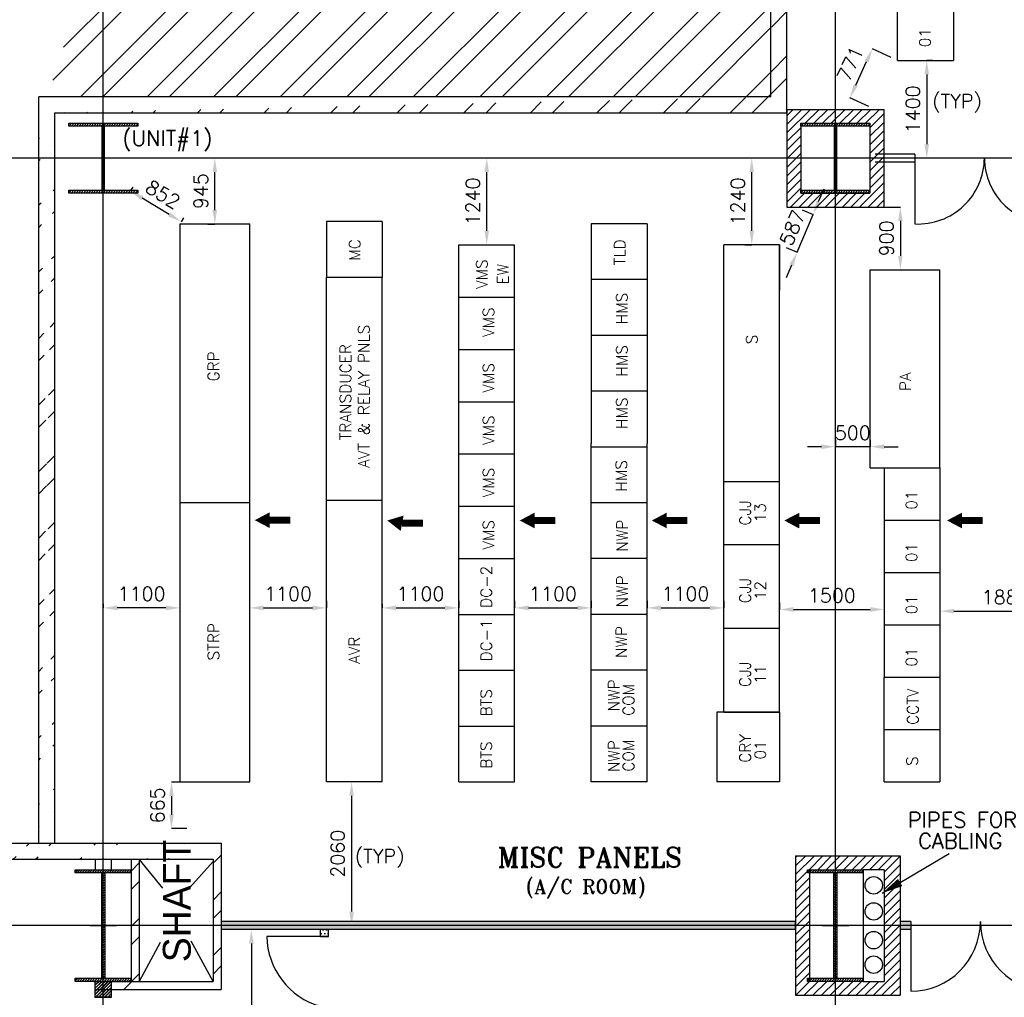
# Model space of a CAD drawing. Extents: x 361682 to 759535, y 756798 to 1113679.
# Tile 61 of 80: x 559672 to 573793, y 1064081 to 1078094. Entities that reach past the tile are written whole.
import ezdxf

# ---------------------------------------------------------------- set-up
doc = ezdxf.new("R2010")
doc.units = 0
doc.header["$LTSCALE"] = 700
doc.header["$MEASUREMENT"] = 0
doc.header["$PDMODE"] = 2
doc.header["$PDSIZE"] = -1
doc.linetypes.add('CENTER', pattern=[2, 1.25, -0.25, 0.25, -0.25])
doc.layers.get('0').update_dxf_attribs({"linetype": 'CONTINUOUS'})
doc.layers.get('DEFPOINTS').update_dxf_attribs({"linetype": 'CONTINUOUS'})
for name, color, linetype in [('CEN', 2, 'CENTER'), ('COL', 1, 'CONTINUOUS'), ('DIM', 4, 'CONTINUOUS'), ('GRID', 9, 'CONTINUOUS'), ('LAYOUT', 4, 'CONTINUOUS'), ('PH Plan', 7, 'CONTINUOUS'), ('PNL', 6, 'CONTINUOUS'), ('PNLDIM', 6, 'CONTINUOUS'), ('PNLTXT', 2, 'CONTINUOUS'), ('ROOM', 7, 'CONTINUOUS'), ('TEXT', 4, 'CONTINUOUS'), ('WALL', 7, 'CONTINUOUS'), ('WALLHATCH', 254, 'CONTINUOUS')]:
    doc.layers.add(name, color=color, linetype=linetype)
doc.styles.add('HTX11', font='O8111901')
doc.styles.add('ROMANS', font='romans.shx')
doc.styles.add('ROMANT', font='ROMANT')
doc.dimstyles.new('STANDARD$0', dxfattribs={"dimtxt": 200, "dimasz": 200, "dimexe": 0, "dimexo": 100, "dimgap": 100, "dimtad": 1, "dimdec": 0, "dimzin": 0, "dimdsep": 46, "dimtxsty": 'ROMANS', "dimcen": 0.09, "dimclrd": 256, "dimclre": 256, "dimclrt": 256, "dimadec": 0, "dimazin": 0, "dimtfac": 1, "dimtdec": 0, "dimtmove": 0, "dimatfit": 3, "dimfxl": 1, "dimtolj": 1, "dimtzin": 0, "dimlwd": -1, "dimlwe": -1, "dimarcsym": 0})
pattern_1 = [(0, (1008697.4, 249595.798), (15.625, 31.25), [0, -31.25])]
pattern_2 = [(45, (410984.2, 928384), (-477.297, 477.297), []), (45, (411302.4, 928384), (-477.297, 477.297), [])]
pattern_3 = [(225, (557404.952, 1058963.005), (22.09709, -22.09709), [])]
pattern_4 = [(45, (169717.93, 967081.65), (-397.7476, 397.7476), []), (45, (169983.1, 967081.65), (-397.7476, 397.7476), [])]

# ---------------------------------------------------------------- blocks, each defined once
blk = doc.blocks.new('C-ROW COLUMN')
at = {"layer": 'COL'}
h = blk.add_hatch(dxfattribs=at)
h.set_pattern_fill('ANSI31', color=256, scale=200, style=0)
h.set_pattern_definition([(45, (-1315.907, -6.545), (-17.6776695, 17.6776695), [])])
h.paths.add_polyline_path([(77855, 120865), (77055, 120865), (77055, 120820), (77855, 120820)])
h.paths.add_polyline_path([(77478, 120820), (77433, 120820), (77433, 119310), (77478, 119310)])
h.paths.add_polyline_path([(77855, 119310), (77055, 119310), (77055, 119265), (77855, 119265)])
at = {"layer": 'CEN'}
for p, q in [((77455, 119265), (77455, 120865)), ((77264, 120065), (77647, 120065))]:
    blk.add_line(p, q, dxfattribs=at)
at = {"layer": 'COL'}
for points in [[(77055, 120865), (77855, 120865), (77855, 120820), (77055, 120820)], [(77433, 120820), (77478, 120820), (77478, 119310), (77433, 119310)], [(77055, 119310), (77855, 119310), (77855, 119265), (77055, 119265)]]:
    blk.add_lwpolyline(points, close=True, dxfattribs=at)
blk = doc.blocks.new('*D319')
at = {"layer": 'DEFPOINTS', "color": 0, "transparency": 16777216}
for p in [(572663, 1077509), (572681, 1076109), (572888, 1076109)]:
    blk.add_point(p, dxfattribs=at)
at = {"layer": 'PNLDIM', "transparency": 16777216}
for p, q in [((572763, 1077509), (572681, 1077509)), ((572681, 1077309), (572681, 1076309)), ((572788, 1076109), (572681, 1076109))]:
    blk.add_line(p, q, dxfattribs=at)
for points in [[(572647, 1077309), (572714, 1077309), (572681, 1077509)], [(572647, 1076309), (572714, 1076309), (572681, 1076109)]]:
    blk.add_solid(points, dxfattribs=at)
at = {"layer": 'PNLDIM', "transparency": 16777216, "insert": (572481, 1076809), "char_height": 200, "attachment_point": 5, "rotation": 90, "style": 'ROMANS'}
blk.add_mtext('\\A1;1400', dxfattribs=at)
blk = doc.blocks.new('*D338')
at = {"layer": 'DEFPOINTS', "color": 0, "transparency": 16777216}
for p in [(571902, 1077676), (572263, 1077509), (571940, 1076809)]:
    blk.add_point(p, dxfattribs=at)
at = {"layer": 'PNLDIM', "transparency": 16777216}
for p, q in [((572172, 1077551), (571902, 1077676)), ((571663, 1077157), (571818, 1077494)), ((571849, 1076851), (571579, 1076976))]:
    blk.add_line(p, q, dxfattribs=at)
for points in [[(571788, 1077508), (571848, 1077480), (571902, 1077676)], [(571633, 1077171), (571693, 1077143), (571579, 1076976)]]:
    blk.add_solid(points, dxfattribs=at)
at = {"layer": 'PNLDIM', "transparency": 16777216, "insert": (571584, 1077464), "char_height": 200, "attachment_point": 5, "rotation": 65.2301, "style": 'ROMANS'}
blk.add_mtext('\\A1;771', dxfattribs=at)
blk = doc.blocks.new('*D345')
at = {"layer": 'DEFPOINTS', "color": 0, "transparency": 16777216}
for p in [(560870, 1069663), (560870, 1069622), (561970, 1069663)]:
    blk.add_point(p, dxfattribs=at)
at = {"layer": 'PNLDIM', "transparency": 16777216}
for p, q in [((560870, 1069722), (560870, 1069663)), ((561970, 1069763), (561970, 1069663)), ((561770, 1069663), (561070, 1069663))]:
    blk.add_line(p, q, dxfattribs=at)
for points in [[(561070, 1069696), (561070, 1069629), (560870, 1069663)], [(561770, 1069696), (561770, 1069629), (561970, 1069663)]]:
    blk.add_solid(points, dxfattribs=at)
at = {"layer": 'PNLDIM', "transparency": 16777216, "insert": (561420, 1069863), "char_height": 200, "attachment_point": 5, "style": 'ROMANS'}
blk.add_mtext('\\A1;1100', dxfattribs=at)
blk = doc.blocks.new('*D346')
at = {"layer": 'DEFPOINTS', "color": 0, "transparency": 16777216}
for p in [(562970, 1069663), (564070, 1069663), (564070, 1069663)]:
    blk.add_point(p, dxfattribs=at)
at = {"layer": 'PNLDIM', "transparency": 16777216}
for p, q in [((564070, 1069763), (564070, 1069663)), ((562970, 1069563), (562970, 1069663)), ((563170, 1069663), (563870, 1069663))]:
    blk.add_line(p, q, dxfattribs=at)
for points in [[(563170, 1069696), (563170, 1069629), (562970, 1069663)], [(563870, 1069696), (563870, 1069629), (564070, 1069663)]]:
    blk.add_solid(points, dxfattribs=at)
at = {"layer": 'PNLDIM', "transparency": 16777216, "insert": (563520, 1069863), "char_height": 200, "attachment_point": 5, "style": 'ROMANS'}
blk.add_mtext('\\A1;1100', dxfattribs=at)
blk = doc.blocks.new('*D347')
at = {"layer": 'DEFPOINTS', "color": 0, "transparency": 16777216}
for p in [(564870, 1069623), (565970, 1069663), (565970, 1069663)]:
    blk.add_point(p, dxfattribs=at)
at = {"layer": 'PNLDIM', "transparency": 16777216}
for p, q in [((564870, 1069723), (564870, 1069663)), ((565970, 1069763), (565970, 1069663)), ((565070, 1069663), (565770, 1069663))]:
    blk.add_line(p, q, dxfattribs=at)
for points in [[(565070, 1069696), (565070, 1069629), (564870, 1069663)], [(565770, 1069696), (565770, 1069629), (565970, 1069663)]]:
    blk.add_solid(points, dxfattribs=at)
at = {"layer": 'PNLDIM', "transparency": 16777216, "insert": (565420, 1069863), "char_height": 200, "attachment_point": 5, "style": 'ROMANS'}
blk.add_mtext('\\A1;1100', dxfattribs=at)
blk = doc.blocks.new('*D348')
at = {"layer": 'DEFPOINTS', "color": 0, "transparency": 16777216}
for p in [(566770, 1069663), (567870, 1069663), (567870, 1069663)]:
    blk.add_point(p, dxfattribs=at)
at = {"layer": 'PNLDIM', "transparency": 16777216}
for p, q in [((566770, 1069763), (566770, 1069663)), ((567870, 1069763), (567870, 1069663)), ((566970, 1069663), (567670, 1069663))]:
    blk.add_line(p, q, dxfattribs=at)
for points in [[(566970, 1069696), (566970, 1069629), (566770, 1069663)], [(567670, 1069696), (567670, 1069629), (567870, 1069663)]]:
    blk.add_solid(points, dxfattribs=at)
at = {"layer": 'PNLDIM', "transparency": 16777216, "insert": (567320, 1069863), "char_height": 200, "attachment_point": 5, "style": 'ROMANS'}
blk.add_mtext('\\A1;1100', dxfattribs=at)
blk = doc.blocks.new('*D349')
at = {"layer": 'DEFPOINTS', "color": 0, "transparency": 16777216}
for p in [(568670, 1069663), (569770, 1069663), (569770, 1069663)]:
    blk.add_point(p, dxfattribs=at)
at = {"layer": 'PNLDIM', "transparency": 16777216}
for p, q in [((568670, 1069763), (568670, 1069663)), ((569770, 1069763), (569770, 1069663)), ((568870, 1069663), (569570, 1069663))]:
    blk.add_line(p, q, dxfattribs=at)
for points in [[(568870, 1069696), (568870, 1069629), (568670, 1069663)], [(569570, 1069696), (569570, 1069629), (569770, 1069663)]]:
    blk.add_solid(points, dxfattribs=at)
at = {"layer": 'PNLDIM', "transparency": 16777216, "insert": (569220, 1069863), "char_height": 200, "attachment_point": 5, "style": 'ROMANS'}
blk.add_mtext('\\A1;1100', dxfattribs=at)
blk = doc.blocks.new('*D350')
at = {"layer": 'DEFPOINTS', "color": 0, "transparency": 16777216}
for p in [(562170, 1067165), (561849, 1066499), (562170, 1066499)]:
    blk.add_point(p, dxfattribs=at)
at = {"layer": 'PNLDIM', "transparency": 16777216}
for p, q in [((562070, 1067165), (561849, 1067165)), ((561849, 1066965), (561849, 1066699)), ((562070, 1066499), (561849, 1066499))]:
    blk.add_line(p, q, dxfattribs=at)
for points in [[(561816, 1066965), (561882, 1066965), (561849, 1067165)], [(561816, 1066699), (561882, 1066699), (561849, 1066499)]]:
    blk.add_solid(points, dxfattribs=at)
at = {"layer": 'PNLDIM', "transparency": 16777216, "insert": (561649, 1066832), "char_height": 200, "attachment_point": 5, "rotation": 90, "style": 'ROMANS'}
blk.add_mtext('\\A1;665', dxfattribs=at)
blk = doc.blocks.new('*D351')
at = {"layer": 'DEFPOINTS', "color": 0, "transparency": 16777216}
for p in [(564388, 1067169), (564404, 1065109), (564432, 1065109)]:
    blk.add_point(p, dxfattribs=at)
at = {"layer": 'PNLDIM', "transparency": 16777216}
for p, q in [((564488, 1067169), (564432, 1067169)), ((564432, 1066969), (564432, 1065309)), ((564504, 1065109), (564432, 1065109))]:
    blk.add_line(p, q, dxfattribs=at)
for points in [[(564399, 1066969), (564465, 1066969), (564432, 1067169)], [(564399, 1065309), (564465, 1065309), (564432, 1065109)]]:
    blk.add_solid(points, dxfattribs=at)
at = {"layer": 'PNLDIM', "transparency": 16777216, "insert": (564232, 1066139), "char_height": 200, "attachment_point": 5, "rotation": 90, "style": 'ROMANS'}
blk.add_mtext('\\A1;2060', dxfattribs=at)
blk = doc.blocks.new('*D352')
at = {"layer": 'DEFPOINTS', "color": 0, "transparency": 16777216}
for p in [(562470, 1076109), (562470, 1076109), (562470, 1075165)]:
    blk.add_point(p, dxfattribs=at)
at = {"layer": 'PNLDIM', "transparency": 16777216}
for p, q in [((562570, 1076109), (562470, 1076109)), ((562470, 1075365), (562470, 1075909)), ((562370, 1075165), (562470, 1075165))]:
    blk.add_line(p, q, dxfattribs=at)
for points in [[(562437, 1075909), (562503, 1075909), (562470, 1076109)], [(562437, 1075365), (562503, 1075365), (562470, 1075165)]]:
    blk.add_solid(points, dxfattribs=at)
at = {"layer": 'PNLDIM', "transparency": 16777216, "insert": (562270, 1075637), "char_height": 200, "attachment_point": 5, "rotation": 90, "style": 'ROMANS'}
blk.add_mtext('\\A1;945', dxfattribs=at)
blk = doc.blocks.new('*D353')
at = {"layer": 'DEFPOINTS', "color": 0, "transparency": 16777216}
for p in [(566370, 1076109), (566370, 1076109), (566370, 1074869)]:
    blk.add_point(p, dxfattribs=at)
at = {"layer": 'PNLDIM', "transparency": 16777216}
for p, q in [((566470, 1076109), (566370, 1076109)), ((566370, 1075069), (566370, 1075909)), ((566270, 1074869), (566370, 1074869))]:
    blk.add_line(p, q, dxfattribs=at)
for points in [[(566337, 1075909), (566403, 1075909), (566370, 1076109)], [(566337, 1075069), (566403, 1075069), (566370, 1074869)]]:
    blk.add_solid(points, dxfattribs=at)
at = {"layer": 'PNLDIM', "transparency": 16777216, "insert": (566170, 1075489), "char_height": 200, "attachment_point": 5, "rotation": 90, "style": 'ROMANS'}
blk.add_mtext('\\A1;1240', dxfattribs=at)
blk = doc.blocks.new('*D354')
at = {"layer": 'DEFPOINTS', "color": 0, "transparency": 16777216}
for p in [(570170, 1076109), (570170, 1076109), (570170, 1074869)]:
    blk.add_point(p, dxfattribs=at)
at = {"layer": 'PNLDIM', "transparency": 16777216}
for p, q in [((570270, 1076109), (570170, 1076109)), ((570170, 1075069), (570170, 1075909)), ((570070, 1074869), (570170, 1074869))]:
    blk.add_line(p, q, dxfattribs=at)
for points in [[(570137, 1075909), (570203, 1075909), (570170, 1076109)], [(570137, 1075069), (570203, 1075069), (570170, 1074869)]]:
    blk.add_solid(points, dxfattribs=at)
at = {"layer": 'PNLDIM', "transparency": 16777216, "insert": (569970, 1075489), "char_height": 200, "attachment_point": 5, "rotation": 90, "style": 'ROMANS'}
blk.add_mtext('\\A1;1240', dxfattribs=at)
blk = doc.blocks.new('*D355')
at = {"layer": 'DEFPOINTS', "color": 0, "transparency": 16777216}
for p in [(572663, 1077509), (572681, 1076109), (572888, 1076109)]:
    blk.add_point(p, dxfattribs=at)
at = {"layer": 'PNLDIM', "transparency": 16777216}
for p, q in [((572763, 1077509), (572681, 1077509)), ((572681, 1077309), (572681, 1076309)), ((572788, 1076109), (572681, 1076109))]:
    blk.add_line(p, q, dxfattribs=at)
for points in [[(572647, 1077309), (572714, 1077309), (572681, 1077509)], [(572647, 1076309), (572714, 1076309), (572681, 1076109)]]:
    blk.add_solid(points, dxfattribs=at)
at = {"layer": 'PNLDIM', "transparency": 16777216, "insert": (572481, 1076809), "char_height": 200, "attachment_point": 5, "rotation": 90, "style": 'ROMANS'}
blk.add_mtext('\\A1;1400', dxfattribs=at)
blk = doc.blocks.new('*D356')
at = {"layer": 'DEFPOINTS', "color": 0, "transparency": 16777216}
for p in [(561240, 1075609), (561258, 1075639), (561970, 1075169)]:
    blk.add_point(p, dxfattribs=at)
at = {"layer": 'PNLDIM', "transparency": 16777216}
for p, q in [((561292, 1075695), (561258, 1075639)), ((561817, 1075302), (561429, 1075536)), ((562022, 1075255), (561988, 1075199))]:
    blk.add_line(p, q, dxfattribs=at)
for points in [[(561447, 1075565), (561412, 1075507), (561258, 1075639)], [(561834, 1075331), (561800, 1075274), (561988, 1075199)]]:
    blk.add_solid(points, dxfattribs=at)
at = {"layer": 'PNLDIM', "transparency": 16777216, "insert": (561726, 1075590), "char_height": 200, "attachment_point": 5, "rotation": 328.9076, "style": 'ROMANS'}
blk.add_mtext('\\A1;852', dxfattribs=at)
blk = doc.blocks.new('*D357')
at = {"layer": 'DEFPOINTS', "color": 0, "transparency": 16777216}
for p in [(571940, 1075409), (572302, 1074509), (572302, 1074509)]:
    blk.add_point(p, dxfattribs=at)
at = {"layer": 'PNLDIM', "transparency": 16777216}
for p, q in [((572040, 1075409), (572302, 1075409)), ((572302, 1075209), (572302, 1074709)), ((572202, 1074509), (572302, 1074509))]:
    blk.add_line(p, q, dxfattribs=at)
for points in [[(572269, 1075209), (572335, 1075209), (572302, 1075409)], [(572269, 1074709), (572335, 1074709), (572302, 1074509)]]:
    blk.add_solid(points, dxfattribs=at)
at = {"layer": 'PNLDIM', "transparency": 16777216, "insert": (572102, 1074959), "char_height": 200, "attachment_point": 5, "rotation": 90, "style": 'ROMANS'}
blk.add_mtext('\\A1;900', dxfattribs=at)
blk = doc.blocks.new('*D358')
at = {"layer": 'DEFPOINTS', "color": 0, "transparency": 16777216}
for p in [(570800, 1075409), (571051, 1075302), (570570, 1074869)]:
    blk.add_point(p, dxfattribs=at)
at = {"layer": 'PNLDIM', "transparency": 16777216}
for p, q in [((571129, 1075486), (571208, 1075670)), ((570892, 1075370), (571051, 1075302)), ((570821, 1074762), (571051, 1075302)), ((570662, 1074830), (570821, 1074762)), ((570743, 1074578), (570664, 1074394))]:
    blk.add_line(p, q, dxfattribs=at)
for points in [[(571099, 1075499), (571160, 1075473), (571051, 1075302)], [(570712, 1074591), (570773, 1074565), (570821, 1074762)]]:
    blk.add_solid(points, dxfattribs=at)
at = {"layer": 'PNLDIM', "transparency": 16777216, "insert": (570752, 1075111), "char_height": 200, "attachment_point": 5, "rotation": 66.9391, "style": 'ROMANS'}
blk.add_mtext('\\A1;587', dxfattribs=at)
blk = doc.blocks.new('*D359')
at = {"layer": 'DEFPOINTS', "color": 0, "transparency": 16777216}
for p in [(571902, 1077676), (572263, 1077509), (571940, 1076809)]:
    blk.add_point(p, dxfattribs=at)
at = {"layer": 'PNLDIM', "transparency": 16777216}
for p, q in [((572172, 1077551), (571902, 1077676)), ((571663, 1077157), (571818, 1077494)), ((571849, 1076851), (571579, 1076976))]:
    blk.add_line(p, q, dxfattribs=at)
for points in [[(571788, 1077508), (571848, 1077480), (571902, 1077676)], [(571633, 1077171), (571693, 1077143), (571579, 1076976)]]:
    blk.add_solid(points, dxfattribs=at)
at = {"layer": 'PNLDIM', "transparency": 16777216, "insert": (571584, 1077464), "char_height": 200, "attachment_point": 5, "rotation": 65.2301, "style": 'ROMANS'}
blk.add_mtext('\\A1;771', dxfattribs=at)
blk = doc.blocks.new('*D402')
at = {"layer": 'DEFPOINTS', "color": 0, "transparency": 16777216}
for p in [(563192, 1065052), (562994, 1061424), (563192, 1061424)]:
    blk.add_point(p, dxfattribs=at)
at = {"layer": 'ROOM', "transparency": 16777216}
for p, q in [((563092, 1065052), (562994, 1065052)), ((562994, 1064852), (562994, 1061624)), ((563092, 1061424), (562994, 1061424))]:
    blk.add_line(p, q, dxfattribs=at)
for points in [[(562961, 1064852), (563028, 1064852), (562994, 1065052)], [(562961, 1061624), (563028, 1061624), (562994, 1061424)]]:
    blk.add_solid(points, dxfattribs=at)
at = {"layer": 'ROOM', "transparency": 16777216, "insert": (562794, 1063020), "char_height": 200, "attachment_point": 5, "rotation": 90, "style": 'ROMANS'}
blk.add_mtext('\\A1;3628', dxfattribs=at)
blk = doc.blocks.new('*D699')
at = {"layer": 'DEFPOINTS', "color": 0, "transparency": 16777216}
for p in [(570570, 1069640), (572070, 1069641), (572070, 1069640)]:
    blk.add_point(p, dxfattribs=at)
at = {"layer": 'PNLDIM', "transparency": 16777216}
for p, q in [((570570, 1069740), (570570, 1069641)), ((572070, 1069740), (572070, 1069641)), ((570770, 1069641), (571870, 1069641))]:
    blk.add_line(p, q, dxfattribs=at)
for points in [[(570770, 1069674), (570770, 1069607), (570570, 1069641)], [(571870, 1069674), (571870, 1069607), (572070, 1069641)]]:
    blk.add_solid(points, dxfattribs=at)
at = {"layer": 'PNLDIM', "transparency": 16777216, "insert": (571320, 1069841), "char_height": 200, "attachment_point": 5, "style": 'ROMANS'}
blk.add_mtext('\\A1;1500', dxfattribs=at)
blk = doc.blocks.new('*D700')
at = {"layer": 'DEFPOINTS', "color": 0, "transparency": 16777216}
for p in [(572870, 1069616), (574755, 1069616), (574755, 1069615)]:
    blk.add_point(p, dxfattribs=at)
at = {"layer": 'PNLDIM', "transparency": 16777216}
for p, q in [((572870, 1069716), (572870, 1069616)), ((574755, 1069715), (574755, 1069616)), ((573070, 1069616), (574555, 1069616))]:
    blk.add_line(p, q, dxfattribs=at)
for points in [[(573070, 1069650), (573070, 1069583), (572870, 1069616)], [(574555, 1069650), (574555, 1069583), (574755, 1069616)]]:
    blk.add_solid(points, dxfattribs=at)
at = {"layer": 'PNLDIM', "transparency": 16777216, "insert": (573812, 1069816), "char_height": 200, "attachment_point": 5, "style": 'ROMANS'}
blk.add_mtext('\\A1;1885', dxfattribs=at)
blk = doc.blocks.new('*D941')
at = {"layer": 'DEFPOINTS', "color": 0, "transparency": 16777216}
for p in [(571370, 1071974), (571370, 1071974), (571870, 1071974)]:
    blk.add_point(p, dxfattribs=at)
at = {"layer": 'PNLDIM', "transparency": 16777216}
for p, q in [((571170, 1071974), (570970, 1071974)), ((571370, 1072074), (571370, 1071974)), ((571870, 1071974), (571370, 1071974)), ((571870, 1072074), (571870, 1071974)), ((572070, 1071974), (572270, 1071974))]:
    blk.add_line(p, q, dxfattribs=at)
for points in [[(571170, 1072007), (571170, 1071940), (571370, 1071974)], [(572070, 1072007), (572070, 1071940), (571870, 1071974)]]:
    blk.add_solid(points, dxfattribs=at)
at = {"layer": 'PNLDIM', "transparency": 16777216, "insert": (571620, 1072174), "char_height": 200, "attachment_point": 5, "style": 'ROMANS'}
blk.add_mtext('\\A1;500', dxfattribs=at)
blk = doc.blocks.new('A$C459100B9')
at = {"layer": 'COL'}
h = blk.add_hatch(dxfattribs=at)
h.set_pattern_fill('ANSI31', color=256, scale=200, angle=180, style=0)
h.set_pattern_definition([(225, (-560004.63, -115195.517), (17.6776695, -17.6776695), [])])
h.paths.add_polyline_path([(495, 500), (0, 500), (0, 460), (14, 460), (495, 460)])
h.paths.add_polyline_path([(0, 500), (-495, 500), (-495, 460), (0, 460)])
h.paths.add_polyline_path([(14, 460), (0, 460), (0, 0), (14, 0)])
h.paths.add_polyline_path([(0, 460), (-14, 460), (-14, 0), (0, 0)])
h.paths.add_polyline_path([(14, 0), (0, 0), (0, -460), (14, -460)])
h.paths.add_polyline_path([(0, 0), (-14, 0), (-14, -460), (0, -460)])
h.paths.add_polyline_path([(495, -460), (0, -460), (0, -500), (495, -500)])
h.paths.add_polyline_path([(0, -460), (-14, -460), (-495, -460), (-495, -500), (0, -500)])
at = {"layer": 'CEN'}
for p, q in [((0, 500), (0, -500)), ((192, 0), (-192, 0))]:
    blk.add_line(p, q, dxfattribs=at)
at = {"layer": 'COL'}
for points in [[(-495, 500), (495, 500), (495, 460), (-495, 460)], [(-14, 460), (14, 460), (14, -460), (-14, -460)], [(-495, -460), (495, -460), (495, -500), (-495, -500)]]:
    blk.add_lwpolyline(points, close=True, dxfattribs=at)
blk = doc.blocks.new('A$C021D3BAE')
at = {"layer": 'DIM'}
blk.add_blockref('A$C459100B9', (0, 0), dxfattribs=at)

msp = doc.modelspace()

# ---------------------------------------------------------------- hatches: boundary and pattern name
h = msp.add_hatch()
h.set_pattern_fill('ANSI32', color=256, scale=1800, style=0)
h.set_pattern_definition(pattern_2)
edge = h.paths.add_edge_path()
edge.add_line((560070, 1076989.3), (570445, 1076989.3))
edge.add_line((560175, 1076759.3), (570675, 1076759.3))
edge.add_line((570675, 1076759.3), (570675, 1108744.3))
edge.add_line((570445, 1076989.3), (570445, 1108974.3))
h = msp.add_hatch()
h.set_pattern_fill('ANSI32', color=256, scale=1800, style=0)
h.set_pattern_definition(pattern_2)
edge = h.paths.add_edge_path()
edge.add_line((559945, 1066289.3), (559945, 1076974.3))
edge.add_line((560175, 1066289.3), (560175, 1076744.3))
h = msp.add_hatch()
h.set_pattern_fill('ANSI31', color=6, scale=700, style=0)
h.set_pattern_definition([(45, (411194.2, 927383.97), (-61.871843, 61.871843), [])])
h.paths.add_polyline_path([(571370, 1076809.3), (570760, 1076809.3), (570760, 1076744.3), (570675, 1076744.3), (570675, 1076109.3), (570875, 1076109.3), (570875, 1076609.3), (571370, 1076609.3)])
h.paths.add_polyline_path([(570760, 1076809.3), (570675, 1076809.3), (570675, 1076744.3), (570760, 1076744.3)])
h.paths.add_polyline_path([(572065, 1076809.3), (571594.9, 1076809.3), (571530.6, 1076609.3), (571865, 1076609.3), (571865, 1076109.3), (572065, 1076109.3)])
h.paths.add_polyline_path([(571594.9, 1076809.3), (571370, 1076809.3), (571370, 1076609.3), (571530.6, 1076609.3)])
h.paths.add_polyline_path([(572065, 1076109.3), (571865, 1076109.3), (571865, 1075609.3), (571370, 1075609.3), (571370, 1075409.3), (572065, 1075409.3)])
h.paths.add_polyline_path([(571370, 1075609.3), (570875, 1075609.3), (570875, 1076109.3), (570675, 1076109.3), (570675, 1075409.3), (571370, 1075409.3)])
h = msp.add_hatch()
h.set_pattern_fill('ANSI32', color=256, scale=1800, style=0)
h.set_pattern_definition([(45, (411194.2, 928174), (-477.297, 477.297), []), (45, (411512.4, 928174), (-477.297, 477.297), [])])
edge = h.paths.add_edge_path()
edge.add_line((546520, 1066289.3), (562560, 1066289.3))
edge.add_line((546520, 1066059.3), (562445, 1066059.3))
h = msp.add_hatch()
h.set_pattern_fill('ANSI31', color=6, scale=700, style=0)
h.set_pattern_definition([(45, (1008697.4, 249595.8), (-61.871843, 61.871843), [])])
h.paths.add_polyline_path([(571000, 1065864.3), (570970, 1065864.3), (570970, 1065909.3), (571370, 1065909.3), (571370, 1066109.3), (570800, 1066109.3), (570800, 1065109.3), (571000, 1065109.3)])
h.paths.add_polyline_path([(571000, 1065109.3), (570800, 1065109.3), (570800, 1064109.3), (571370, 1064109.3), (571370, 1064309.3), (570970, 1064309.3), (570970, 1064354.3), (571000, 1064354.3)])
h.paths.add_polyline_path([(572300, 1065109.3), (572070, 1065109.3), (572070, 1064309.3), (571770, 1064309.3), (571370, 1064309.3), (571370, 1064109.3), (572300, 1064109.3)])
h.paths.add_polyline_path([(572300, 1065727.9), (572070, 1065591.3), (572070, 1065109.3), (572300, 1065109.3)])
h.paths.add_polyline_path([(572300, 1066109.3), (571370, 1066109.3), (571370, 1065909.3), (571770, 1065909.3), (572070, 1065909.3), (572070, 1065591.3), (572300, 1065727.9)])
at = {"layer": 'COL'}
h = msp.add_hatch(dxfattribs=at)
h.set_pattern_fill('ANSI31', color=1, scale=250, angle=180, style=0)
h.set_pattern_definition(pattern_3)
h.paths.add_polyline_path([(560985, 1064083), (560985, 1064313), (560755, 1064313), (560755, 1064083)])
h = msp.add_hatch(dxfattribs=at)
h.set_pattern_fill('ANSI31', color=1, scale=250, angle=180, style=0)
h.set_pattern_definition(pattern_3)
h.paths.add_polyline_path([(560985, 1064083), (560985, 1064313), (560755, 1064313), (560755, 1064083)])
h = msp.add_hatch(dxfattribs=at)
h.set_pattern_fill('ANSI31', color=1, scale=250, angle=180, style=0)
h.set_pattern_definition([(225, (557404.952, 1058959.276), (22.09709, -22.09709), [])])
h.paths.add_polyline_path([(560985, 1064079.3), (560985, 1064309.3), (560755, 1064309.3), (560755, 1064079.3)])
at = {"layer": 'ROOM'}
h = msp.add_hatch(dxfattribs=at)
h.set_pattern_fill('DOTS', scale=800)
h.set_pattern_definition([(0, (1008697.4, 249595.8), (25, 50), [0, -50])])
h.paths.add_polyline_path([(563985, 1061424.3), (564100, 1061424.3), (564100, 1063951.8), (563985, 1063951.8)])
h.paths.add_polyline_path([(563985, 1065051.8), (563985, 1064951.8), (564100, 1064951.8), (564100, 1065051.8)])
at = {"layer": 'WALL', "linetype": 'Continuous'}
h = msp.add_hatch(dxfattribs=at)
h.set_pattern_fill('ANSI32', color=9, scale=1500, angle=360, style=0)
h.set_pattern_definition(pattern_4)
h.paths.add_polyline_path([(561385, 1065109.3), (561270, 1065109.3), (561270, 1064309.3), (560870, 1064309.3), (560870, 1064194.3), (561385, 1064194.3)])
h.paths.add_polyline_path([(561385, 1066269.3), (561270, 1066269.3), (561270, 1065109.3), (561385, 1065109.3)])
h.paths.add_polyline_path([(560755, 1064309.3), (560755, 1064194.3), (560870, 1064194.3), (560870, 1064309.3)])
h = msp.add_hatch(dxfattribs=at)
h.set_pattern_fill('ANSI32', color=9, scale=1500, angle=360, style=0)
h.set_pattern_definition(pattern_4)
h.paths.add_polyline_path([(562560, 1065109.3), (562445, 1065109.3), (562445, 1064309.3), (562560, 1064309.3)])
h.paths.add_polyline_path([(562560, 1066269.3), (562445, 1066269.3), (562445, 1065109.3), (562560, 1065109.3)])
at = {"layer": 'WALLHATCH'}
h = msp.add_hatch(dxfattribs=at)
h.set_pattern_fill('DOTS', color=2, scale=500)
h.set_pattern_definition(pattern_1)
h.paths.add_polyline_path([(570800, 1065166.8), (562560, 1065166.8), (562560, 1065109.3), (565170, 1065109.3), (570800, 1065109.3)])
h = msp.add_hatch(dxfattribs=at)
h.set_pattern_fill('DOTS', color=2, scale=500)
h.set_pattern_definition(pattern_1)
h.paths.add_polyline_path([(572450, 1065109.3), (572300, 1065109.3), (572300, 1065051.8), (572450, 1065051.8)])
h.paths.add_polyline_path([(572450, 1065166.8), (572300, 1065166.8), (572300, 1065109.3), (572450, 1065109.3)])
h.paths.add_polyline_path([(581300, 1065109.3), (574450, 1065109.3), (574450, 1065051.8), (581300, 1065051.8)])
h.paths.add_polyline_path([(581300, 1065166.8), (574450, 1065166.8), (574450, 1065109.3), (581300, 1065109.3)])
h.paths.add_polyline_path([(591800, 1065109.3), (582800, 1065109.3), (582800, 1065051.8), (591800, 1065051.8)])
h.paths.add_polyline_path([(591800, 1065166.8), (591711.4, 1065166.8), (582800, 1065166.8), (582800, 1065109.3), (591800, 1065109.3)])
h = msp.add_hatch(dxfattribs=at)
h.set_pattern_fill('DOTS', color=2, scale=500)
h.set_pattern_definition(pattern_1)
h.paths.add_polyline_path([(570800, 1065109.3), (562560, 1065109.3), (562560, 1065051.8), (570800, 1065051.8)])

# ---------------------------------------------------------------- linework, layer by layer
at = {"color": 6}
for p, q in [((570675, 1076809.3), (570675, 1075409.3)), ((570675, 1076809.3), (572065, 1076809.3)), ((572065, 1076809.3), (572065, 1075409.3)), ((570875, 1076609.3), (570875, 1075609.3)), ((570875, 1076609.3), (571865, 1076609.3)), ((571865, 1076609.3), (571865, 1075609.3)), ((570875, 1075609.3), (571865, 1075609.3)), ((570675, 1075409.3), (572065, 1075409.3)), ((570800, 1066109.3), (570800, 1064109.3)), ((570800, 1066109.3), (572300, 1066109.3)), ((572300, 1066109.3), (572300, 1064109.3)), ((571000, 1065909.3), (571000, 1064309.3)), ((571770, 1065909.3), (571770, 1064309.3)), ((572070, 1065909.3), (571770, 1065909.3)), ((572070, 1065909.3), (572070, 1064309.3)), ((571770, 1064309.3), (572070, 1064309.3)), ((570800, 1064109.3), (572300, 1064109.3))]:
    msp.add_line(p, q, dxfattribs=at)
for p, q in [((572300, 1065166.8), (572300, 1065051.8)), ((572450, 1065166.8), (572300, 1065166.8)), ((572450, 1065051.8), (572300, 1065051.8))]:
    msp.add_line(p, q)
at = {"layer": 'CEN'}
for p, q in [((561722.7, 1065644.8), (561385, 1066059.3)), ((562445, 1066029.4), (562112.5, 1065654.6)), ((562445, 1064309.3), (562133.2, 1064885.8)), ((561685.1, 1064864.3), (561385, 1064309.3))]:
    msp.add_line(p, q, dxfattribs=at)
at = {"layer": 'COL'}
for points in [[(560755, 1064313), (560985, 1064313), (560985, 1064083), (560755, 1064083)], [(560755, 1064313), (560985, 1064313), (560985, 1064083), (560755, 1064083)], [(560755, 1064309.3), (560985, 1064309.3), (560985, 1064079.3), (560755, 1064079.3)]]:
    msp.add_lwpolyline(points, close=True, dxfattribs=at)
at = {"layer": 'GRID'}
for p, q in [((571370, 1045284.8), (571370, 1110606.9)), ((560870, 1045284.8), (560870, 1079609.3)), ((616318.3, 1076109.3), (552570, 1076109.3)), ((565170, 1076109.3), (554201.1, 1076109.3)), ((565170, 1065109.3), (546678.4, 1065109.3)), ((616318.3, 1065109.3), (552570, 1065109.3))]:
    msp.add_line(p, q, dxfattribs=at)
at = {"layer": 'LAYOUT', "color": 6}
for p, q in [((572507.8, 1076166.8), (572507.8, 1075166.8)), ((572450, 1065166.8), (572450, 1064166.8))]:
    msp.add_line(p, q, dxfattribs=at)
at = {"layer": 'LAYOUT', "color": 7}
for p, q in [((572040.9, 1065574.1), (573000.7, 1066143.9)), ((570800, 1065166.8), (562560, 1065166.8)), ((570800, 1065051.8), (562560, 1065051.8))]:
    msp.add_line(p, q, dxfattribs=at)
msp.add_lwpolyline([(572040.9, 1065574.1, 0, 121.6, 0), (572298.5, 1065727, 121.6, 121.6, 0)], format="xyseb", dxfattribs=at)
at = {"layer": 'LAYOUT', "color": 2}
for centre in [(571920, 1065686.1), (571920, 1065312.4), (571920, 1064900.2), (571920, 1064549.1)]:
    msp.add_circle(centre, 125, dxfattribs=at)
at = {"layer": 'LAYOUT', "color": 6}
for centre, radius, start, end in [((572555.5, 1076117.9), 952.3, 267.12854, 359.48042), ((574460.1, 1076117.9), 952.3, 180.51958, 272.87146), ((572450, 1065166.8), 1000, 270, 0), ((574450, 1065166.8), 1000, 180, 270)]:
    msp.add_arc(centre, radius, start, end, dxfattribs=at)
at = {"layer": 'PNL', "color": 2}
for p, q in [((572263, 1077509.3), (572263, 1085759.3)), ((573063, 1085759.3), (573063, 1077509.3)), ((572263, 1077509.3), (573063, 1077509.3)), ((561970, 1075169), (561970, 1067169)), ((561970, 1075169), (562970, 1075169)), ((562970, 1073019), (562970, 1075169)), ((562970, 1067169), (562970, 1075169)), ((569770, 1068169), (569770, 1074869)), ((570570, 1074869), (569770, 1074869)), ((570570, 1074869), (570570, 1074219)), ((570570, 1068169), (570570, 1074869)), ((564070, 1068769), (564070, 1074400)), ((564870, 1074400), (564070, 1074400)), ((564870, 1067169), (564870, 1074400)), ((572070, 1071669), (572870, 1071669)), ((572070, 1071669), (572070, 1068669)), ((572870, 1071669), (572870, 1068669)), ((570570, 1071469), (569770, 1071469)), ((562970, 1071169), (561970, 1071169)), ((564870, 1071200), (564070, 1071200)), ((572070, 1070919), (572870, 1070919)), ((570570, 1070569), (569770, 1070569)), ((572070, 1070169), (572870, 1070169)), ((565969.9, 1069569), (566769.9, 1069569)), ((572070, 1069419), (572870, 1069419)), ((570570, 1069369), (569770, 1069369)), ((564070, 1067169), (564070, 1068769)), ((565969.9, 1068769), (566769.9, 1068769)), ((572070, 1068669), (572870, 1068669)), ((569670, 1068169), (569670, 1067169)), ((570570, 1068169), (569670, 1068169)), ((570570, 1068169), (569770, 1068169)), ((569770, 1068169), (570570, 1068169)), ((570570, 1068169), (569770, 1068169)), ((570570, 1068169), (570570, 1067169)), ((565969.9, 1067969), (566769.9, 1067969)), ((561970, 1067169), (562970, 1067169)), ((564870, 1067169), (564070, 1067169)), ((570570, 1067169), (569670, 1067169))]:
    msp.add_line(p, q, dxfattribs=at)
at = {"layer": 'PNL'}
for p, q in [((564870, 1075200), (564070, 1075200)), ((564070, 1075200), (564070, 1074400)), ((564870, 1075200), (564870, 1074400)), ((567870, 1074369), (567870, 1072019)), ((568670, 1074369), (568670, 1072019))]:
    msp.add_line(p, q, dxfattribs=at)
at = {"layer": 'PNL', "color": 6}
for p, q in [((568670, 1075169), (567870, 1075169)), ((567870, 1075169), (567870, 1074369)), ((568670, 1075169), (568670, 1074369)), ((565969.9, 1067169), (565969.9, 1074869)), ((565969.9, 1074869), (566769.9, 1074869)), ((566769.9, 1067169), (566769.9, 1074869)), ((571870, 1074509), (572870, 1074509)), ((571870, 1071669), (571870, 1074509)), ((572870, 1071669), (572870, 1074509)), ((564870, 1074400), (564070, 1074400)), ((568670, 1074369), (567870, 1074369)), ((565969.9, 1074119), (566769.9, 1074119)), ((568670, 1073569), (567870, 1073569)), ((565969.9, 1073369), (566769.9, 1073369)), ((568670, 1072769), (567870, 1072769)), ((565969.9, 1072619), (566769.9, 1072619)), ((567870, 1067169), (567870, 1072019)), ((568670, 1071969), (567870, 1071969)), ((568670, 1067169), (568670, 1072019)), ((565969.9, 1071869), (566769.9, 1071869)), ((571870, 1071669), (572870, 1071669)), ((565969.9, 1071119), (566769.9, 1071119)), ((568670, 1071169), (567870, 1071169)), ((565969.9, 1070369), (566769.9, 1070369)), ((568670, 1068769), (567870, 1068769)), ((572070, 1067169), (572070, 1068669)), ((572070, 1068669), (572870, 1068669)), ((572870, 1068669), (572870, 1067169)), ((572070, 1067919), (572870, 1067919)), ((565969.9, 1067169), (566769.9, 1067169)), ((568670, 1067169), (567870, 1067169)), ((572070, 1067169), (572870, 1067169))]:
    msp.add_line(p, q, dxfattribs=at)
at = {"layer": 'PNL', "color": 1}
for p, q in [((568670, 1070369), (567870, 1070369)), ((568670, 1069569), (567870, 1069569))]:
    msp.add_line(p, q, dxfattribs=at)
at = {"layer": 'PNL', "color": 3}
msp.add_line((568670, 1067969), (567870, 1067969), dxfattribs=at)
at = {"layer": 'PNL', "color": 7}
for points in [[(563043.5, 1070920.3, 0, 225, 0), (563256.9, 1070920.3, 225, 225, 0)], [(564943.5, 1070915.8, 0, 225, 0), (565156.9, 1070875.8, 225, 225, 0)], [(566843.5, 1070915.8, 0, 225, 0), (567056.9, 1070915.8, 225, 225, 0)], [(568738.4, 1070915.8, 0, 225, 0), (568951.8, 1070915.8, 225, 225, 0)], [(570638.4, 1070915.9, 0, 225, 0), (570851.8, 1070913.9, 225, 225, 0)], [(572971.6, 1070915.8, 0, 225, 0), (573184.9, 1070915.8, 225, 225, 0)]]:
    msp.add_lwpolyline(points, format="xyseb", dxfattribs=at)
at = {"layer": 'PNL', "color": 7, "const_width": 100}
for points in [[(563256.9, 1070920.3), (563554, 1070920.3)], [(567056.9, 1070915.8), (567354, 1070915.8)], [(568951.8, 1070915.8), (569248.9, 1070915.8)], [(570851.8, 1070913.9), (571148.9, 1070914.9)], [(573184.9, 1070915.8), (573482, 1070916.8)], [(565156.9, 1070875.8), (565454, 1070875.8)]]:
    msp.add_lwpolyline(points, dxfattribs=at)
at = {"layer": 'ROOM', "color": 7}
for p, q in [((570800, 1065051.8), (570800, 1065166.8)), ((563985, 1064951.8), (563985, 1065051.8)), ((564100, 1064951.8), (564100, 1065051.8))]:
    msp.add_line(p, q, dxfattribs=at)
at = {"layer": 'ROOM', "color": 6}
msp.add_line((563985, 1064951.8), (564100, 1064951.8), dxfattribs=at)
at = {"layer": 'ROOM', "color": 6, "flags": 128}
msp.add_lwpolyline([(564100, 1064951.8), (563215, 1064951.8)], dxfattribs=at)
at = {"layer": 'ROOM', "color": 6}
msp.add_arc((564277.6, 1064973.6), 1062.9, 181.17442, 254.01812, dxfattribs=at)
at = {"layer": 'WALL'}
for p, q in [((570445, 1076989.3), (570445, 1108989.3)), ((570675, 1076759.3), (570675, 1108759.3)), ((559945, 1066289.3), (559945, 1076989.3)), ((570445, 1076989.3), (559945, 1076989.3)), ((560175, 1066289.3), (560175, 1076759.3)), ((560175, 1076759.3), (570675, 1076759.3)), ((572507.8, 1076166.8), (571940, 1076166.8)), ((572507.8, 1076051.8), (571940, 1076051.8)), ((546520, 1066289.3), (562560, 1066289.3)), ((562560, 1066289.3), (562560, 1064194.3)), ((546520, 1066059.3), (562445, 1066059.3)), ((560755, 1066059.3), (560755, 1065909.3)), ((560985, 1066059.3), (560985, 1065909.3)), ((561270, 1066059.3), (561270, 1064309.3)), ((561385, 1066059.3), (561385, 1064309.3)), ((562445, 1066059.3), (562445, 1064309.3)), ((560755, 1064309.3), (562445, 1064309.3)), ((560755, 1064194.3), (562560, 1064194.3))]:
    msp.add_line(p, q, dxfattribs=at)
at = {"layer": 'WALL', "color": 6}
for p, q in [((572507.8, 1076166.8), (572500, 1076166.8)), ((572507.8, 1076051.8), (572500, 1076051.8))]:
    msp.add_line(p, q, dxfattribs=at)

# ---------------------------------------------------------------- block references
for name, p in [('A$C021D3BAE', (560870, 1076109.3)), ('A$C021D3BAE', (571370, 1076109.3)), ('C-ROW COLUMN', (483414.5, 945044.1)), ('C-ROW COLUMN', (493914.5, 945044.1)), ('C-ROW COLUMN', (493914.5, 945044.1))]:
    msp.add_blockref(name, p)

# ---------------------------------------------------------------- texts
at = {"layer": 'PH Plan', "color": 3, "style": 'ROMANS'}
msp.add_text('     (UNIT#1) ', height=220, dxfattribs=at).set_placement((560324.8, 1076284.8))
at = {"layer": 'PH Plan', "style": 'ROMANS'}
for s, p in [('PIPES FOR', (572410, 1066512.7)), ('CABLING', (572557.9, 1066213))]:
    msp.add_text(s, height=220, dxfattribs=at).set_placement(p)
at = {"layer": 'PNL', "lineweight": 25, "style": 'ROMANT'}
for s, height, p in [('MISC PANELS', 280, (566526.3, 1065947.6)), ('(A/C ROOM)', 200, (566931.9, 1065570.8))]:
    msp.add_text(s, height=height, dxfattribs=at).set_placement(p)
at = {"layer": 'PNLDIM', "color": 4, "lineweight": 25, "style": 'ROMANS'}
for p in [(572758.6, 1076828.5), (564477.9, 1066006.1)]:
    msp.add_text('(TYP)', height=200, dxfattribs=at).set_placement(p)
at = {"layer": 'PNLTXT', "color": 2, "style": 'ROMANS'}
for s, p in [('01', (572735.2, 1077701)), ('MC', (564556.1, 1074639.4)), ('S', (570252.2, 1073442.5)), ('01', (572542.2, 1071070.8)), ('CJJ', (570156.4, 1070843.2)), ('13', (570372.7, 1070889.6)), ('01', (572542.2, 1070320.8)), ('CJJ', (570156.4, 1069728)), ('12', (570372.7, 1069774.3)), ('01', (572542.2, 1069570.8)), ('01', (572542.2, 1068820.8)), ('CJJ', (570156.4, 1068528)), ('11', (570372.7, 1068574.3)), ('CRY', (570156.4, 1067443.2)), ('01', (570372.7, 1067489.6))]:
    msp.add_text(s, height=160, rotation=90, dxfattribs=at).set_placement(p)
at = {"layer": 'PNLTXT', "color": 4, "style": 'ROMANS'}
for s, p in [('PA', (572452.4, 1072771.6)), ('CCTV', (572560.7, 1067986)), ('S', (572552.2, 1067399.4))]:
    msp.add_text(s, height=160, rotation=90, dxfattribs=at).set_placement(p)
at = {"layer": 'PNLTXT', "color": 1, "style": 'ROMANS'}
for p in [(568393.2, 1070468.4), (568393.2, 1069668.4), (568381.1, 1068943.6)]:
    msp.add_text('NWP', height=160, rotation=90, dxfattribs=at).set_placement(p)
at = {"layer": 'PNLTXT', "color": 3, "style": 'ROMANS'}
for s, p in [('NWP', (568273.1, 1068179.6)), ('COM', (568483.1, 1068115.2)), ('NWP', (568273.1, 1067307.2)), ('COM', (568483.1, 1067315.2))]:
    msp.add_text(s, height=160, rotation=90, dxfattribs=at).set_placement(p)
at = {"layer": 'PNLTXT', "color": 2, "char_height": 160, "rotation": 90, "style": 'ROMANS'}
for s, insert, width, attachment_point in [('TLD', (568357.7, 1074574.7), 511.878, 7), ('AVT & RELAY PNLS', (564686.7, 1071669.9), 2665.902, 7), ('TRANSDUCER', (564424.7, 1072065.4), 511.878, 7), ('\\pt320;GRP ', (562371.8, 1072909.4), 511.878, 1), ('DC-2', (566283.4, 1069662.3), 511.878, 1), ('\\pt320;STRP ', (562371.8, 1068909.4), 511.878, 1), ('DC-1', (566283.4, 1068896.6), 511.878, 1), ('AVR', (564551.7, 1068860.8), 511.878, 7), ('BTS', (566283.4, 1068108.4), 511.878, 1), ('BTS', (566283.4, 1067358.4), 511.878, 1)]:
    msp.add_mtext(s, dxfattribs=dict(at, insert=insert, width=width, attachment_point=attachment_point))
at = {"layer": 'PNLTXT', "color": 4, "char_height": 160, "width": 511.878, "attachment_point": 1, "rotation": 90, "style": 'ROMANS'}
for s, insert in [('VMS', (566219, 1074234.8)), ('EW', (566521, 1074298)), ('HMS', (568227.7, 1073727)), ('VMS', (566314.3, 1073546)), ('HMS', (568227.7, 1072977)), ('VMS', (566314.3, 1072746)), ('HMS', (568227.7, 1072227)), ('VMS', (566314.3, 1071996)), ('VMS', (566314.3, 1071246)), ('HMS', (568220.1, 1071328.8)), ('VMS', (566314.3, 1070496))]:
    msp.add_mtext(s, dxfattribs=dict(at, insert=insert))
at = {"layer": 'TEXT', "linetype": 'Continuous', "style": 'HTX11'}
msp.add_text('SHAFT', height=400, rotation=90, dxfattribs=at).set_placement((562125.2, 1064584.4))

# ---------------------------------------------------------------- dimensions: what is measured, and where the dimension line sits
at = {"layer": 'PNLDIM', "color": 7}
for base, p1, p2, angle, picture, middle, dimtype in [((571902, 1077675.8), (571940, 1076809.3), (572263, 1077509.3), 65.23005, '*D338', (571765.4, 1077379.9), 161), ((571902, 1077675.8), (571940, 1076809.3), (572263, 1077509.3), 65.23005, '*D359', (571765.4, 1077379.9), 161), ((571051.1, 1075302.4), (570570, 1074869), (570800, 1075409.3), 66.93914, '*D358', (570936.1, 1075032.2), 161), ((561849.1, 1066499.3), (562170, 1067164.6), (562170, 1066499.3), 90, '*D350', (561849.1, 1066831.9), 160)]:
    dim = msp.add_linear_dim(base=base, p1=p1, p2=p2, angle=angle, dimstyle='STANDARD$0', override={"dimfxl": 0.5, "dimarcsym": 2}, dxfattribs=at)
    dim.commit()
    dim.dimension.update_dxf_attribs({"geometry": picture, "text_midpoint": middle, "dimtype": dimtype})
for base, p1, p2, picture, middle in [((572680.7, 1076109.3), (572663, 1077509.3), (572887.7, 1076109.3), '*D319', (572480.7, 1076809.3)), ((572680.7, 1076109.3), (572663, 1077509.3), (572887.7, 1076109.3), '*D355', (572480.7, 1076809.3)), ((562470, 1076109.3), (562470, 1075164.6), (562470, 1076109.3), '*D352', (562270, 1075636.9)), ((566369.9, 1076109.3), (566369.9, 1074869), (566369.9, 1076109.3), '*D353', (566169.9, 1075489.2)), ((570170, 1076109.3), (570170, 1074869), (570170, 1076109.3), '*D354', (569970, 1075489.2)), ((572302.1, 1074509), (571940, 1075409.3), (572302.1, 1074509), '*D357', (572102.1, 1074959.2)), ((564432.1, 1065109.3), (564387.8, 1067169), (564404.4, 1065109.3), '*D351', (564232.1, 1066139.2))]:
    dim = msp.add_linear_dim(base=base, p1=p1, p2=p2, angle=90, dimstyle='STANDARD$0', override={"dimfxl": 0.5, "dimarcsym": 2}, dxfattribs=at)
    dim.commit()
    dim.dimension.update_dxf_attribs({"geometry": picture, "text_midpoint": middle})
dim = msp.add_aligned_dim(p1=(561969.9529, 1075169.0437), p2=(561239.9524, 1075609.2762), distance=-35.09, dimstyle='STANDARD$0', override={"dimfxl": 0.5, "dimarcsym": 2}, dxfattribs=at)
dim.commit()
dim.dimension.update_dxf_attribs({"geometry": '*D356', "text_midpoint": (561726.3577, 1075590.4759)})
dim = msp.add_linear_dim(base=(571370, 1071973.8), p1=(571870, 1071973.8), p2=(571370, 1071973.8), dimstyle='STANDARD$0', override={"dimfxl": 0.5, "dimarcsym": 2}, dxfattribs=at)
dim.commit()
dim.dimension.update_dxf_attribs({"geometry": '*D941', "text_midpoint": (571620, 1071973.8), "dimtype": 160})
for base, p1, p2, picture, middle in [((560870, 1069662.7), (561970, 1069662.7), (560870, 1069621.7), '*D345', (561420, 1069862.7)), ((564070, 1069662.7), (562970, 1069662.7), (564070, 1069662.7), '*D346', (563520, 1069862.7)), ((569770, 1069662.7), (568670, 1069662.7), (569770, 1069662.7), '*D349', (569220, 1069862.7)), ((572070, 1069640.8), (570570, 1069639.8), (572070, 1069639.8), '*D699', (571320, 1069840.8))]:
    dim = msp.add_linear_dim(base=base, p1=p1, p2=p2, dimstyle='STANDARD$0', override={"dimfxl": 0.5, "dimarcsym": 2}, dxfattribs=at)
    dim.commit()
    dim.dimension.update_dxf_attribs({"geometry": picture, "text_midpoint": middle})
at = {"layer": 'PNLDIM', "color": 2}
for base, p1, p2, picture, middle in [((565969.9, 1069662.7), (564870, 1069622.7), (565969.9, 1069662.7), '*D347', (565419.9, 1069862.7)), ((567870, 1069662.7), (566769.9, 1069662.7), (567870, 1069662.7), '*D348', (567319.9, 1069862.7))]:
    dim = msp.add_linear_dim(base=base, p1=p1, p2=p2, dimstyle='STANDARD$0', override={"dimfxl": 0.5, "dimarcsym": 2}, dxfattribs=at)
    dim.commit()
    dim.dimension.update_dxf_attribs({"geometry": picture, "text_midpoint": middle})
at = {"layer": 'PNLDIM', "color": 60}
dim = msp.add_linear_dim(base=(574754.505, 1069616.44), p1=(572869.9524, 1069616.2733), p2=(574754.505, 1069615.44), dimstyle='STANDARD$0', override={"dimfxl": 0.5, "dimarcsym": 2}, dxfattribs=at)
dim.commit()
dim.dimension.update_dxf_attribs({"geometry": '*D700', "text_midpoint": (573812.2287, 1069816.44)})
at = {"layer": 'ROOM', "color": 7}
dim = msp.add_linear_dim(base=(562994.3987513, 1061424.2761871), p1=(563192.3987513, 1065051.7761871), p2=(563192.3987513, 1061424.2761871), angle=90, dimstyle='STANDARD$0', override={"dimfxl": 0.5, "dimarcsym": 2}, dxfattribs=at)
dim.commit()
dim.dimension.update_dxf_attribs({"geometry": '*D402', "text_midpoint": (562994.3987513, 1063019.7977346), "dimtype": 160})

doc.saveas('drawing.dxf')
